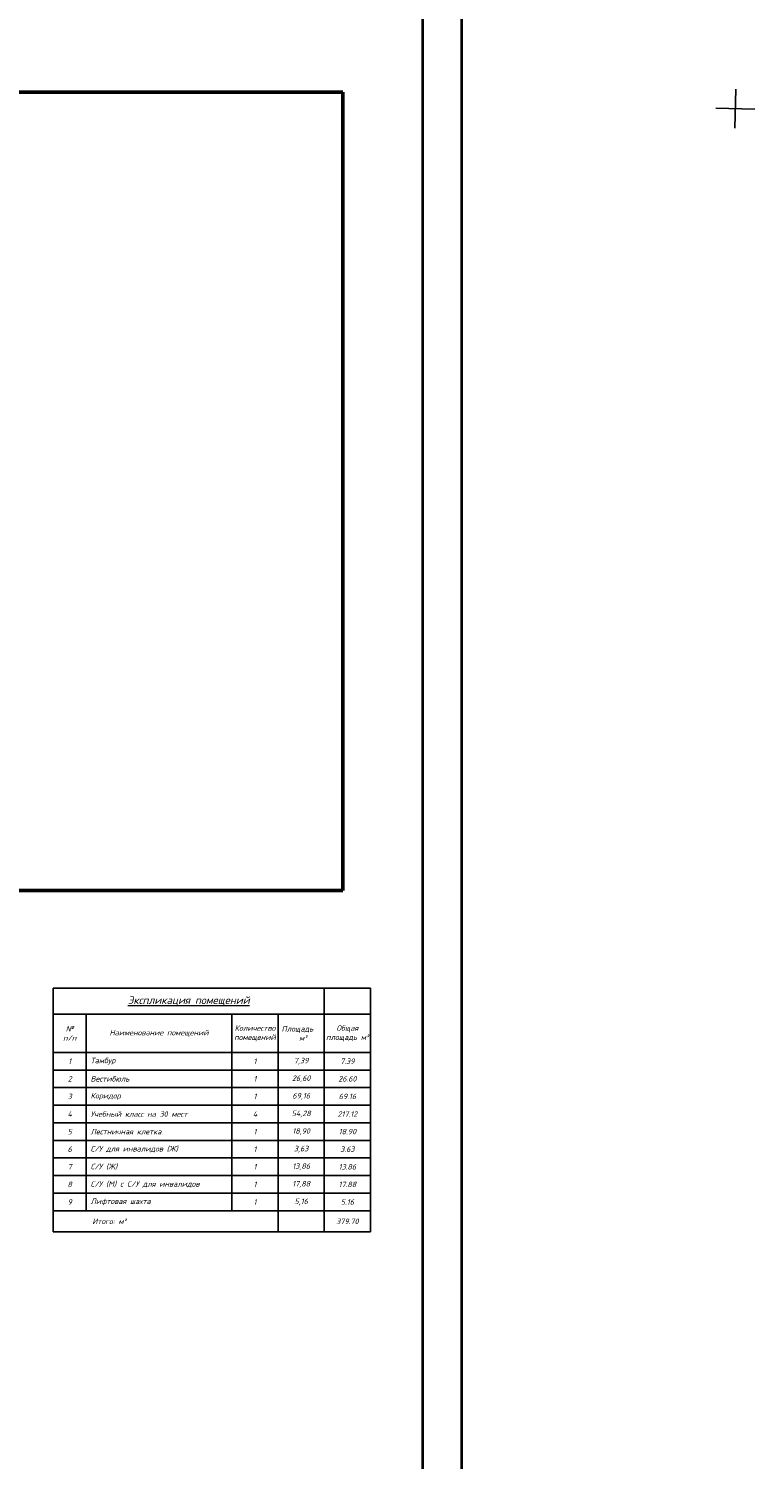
# Model space of a CAD drawing. Header units: millimetres. Extents: x -257011 to 237647566, y 2784933 to 6706507.
# Tile 161 of 256: x 9460301 to 9516329, y 5081699 to 5192069. Entities that reach past the tile are written whole.
import ezdxf

# ---------------------------------------------------------------- set-up
doc = ezdxf.new("R2010")
doc.units = ezdxf.units.MM
doc.header["$LTSCALE"] = 1000
doc.layers.add('(001) Сетка', color=92, linetype='Continuous')
doc.layers.add('Размер 1', color=49, linetype='Continuous', lineweight=20)
doc.styles.add('iso', font='isocpeur.TTF')
doc.styles.add('Текст1', font='isocpeui.ttf', dxfattribs={"height": 300})
picture_1 = doc.add_image_def('image6.png', size_in_pixel=(1429, 926))

# ---------------------------------------------------------------- blocks, each defined once
blk = doc.blocks.new('*T1861')
at = {"layer": 'Размер 1', "color": 0, "linetype": 'ByBlock', "lineweight": -2, "ltscale": 1000, "transparency": 16777216}
for p, q in [((0, 0), (24462, 0)), ((0, 0), (0, -18809)), ((20900, 0), (20900, -18809)), ((24462, 0), (24462, -18809)), ((0, -2027), (24462, -2027)), ((2545, -2027), (2545, -17181)), ((13775, -2027), (13775, -17181)), ((17337, -2027), (17337, -18809)), ((0, -4967), (24462, -4967)), ((0, -6324), (24462, -6324)), ((0, -7681), (24462, -7681)), ((0, -9038), (24462, -9038)), ((0, -10395), (24462, -10395)), ((0, -11752), (24462, -11752)), ((0, -13109), (24462, -13109)), ((0, -14467), (24462, -14467)), ((0, -15824), (24462, -15824)), ((0, -17181), (24462, -17181)), ((0, -18809), (24462, -18809))]:
    blk.add_line(p, q, dxfattribs=at)
at = {"layer": 'Размер 1', "color": 0, "lineweight": 15, "ltscale": 1000, "transparency": 16777216}
for s, insert, char_height, width, attachment_point, style in [('{\\fISOCPEUR|b1|i1|c204|p34;\\L\\C7;Экспликация помещений}', (10450, -1014), 593.74, 20628.18, 5, 'iso'), ('{\\fISOCPEUR|b1|i1|c204|p34;№\\Pп/п}', (1272, -3497), 424.1, 2273.17, 5, 'iso'), ('{\\fISOCPEUR|b1|i1|c204|p34;\\C7;Наименование помещений }', (8160, -3497), 424.1, 10958.72, 5, 'iso'), ('{\\fISOCPEUR|b1|i1|c204|p34;\\C7;Количество помещений}', (15556, -3497), 424.1, 3291.01, 5, 'iso'), ('{\\fISOCPEUR|b1|i1|c204|p34;\\C7;Площадь     м²}', (19118, -3497), 424.1, 3291.01, 5, 'iso'), ('{\\fISOCPEUR|b1|i1|c204|p34;Общая площадь м²}', (22681, -3497), 424.1, 3291.01, 5, 'iso'), ('Тамбур', (2884, -5645), 424.1, 10551.59, 4, 'Текст1'), ('{\\fISOCPEUR|b0|i1|c204|p34;7.39}', (22681, -5645), 424.1, 3291.01, 5, 'iso'), ('Вестибюль ', (2884, -7002), 424.1, 10551.59, 4, 'Текст1'), ('{\\fISOCPEUR|b0|i1|c204|p34;26.60}', (22681, -7002), 424.1, 3291.01, 5, 'iso'), ('Коридор', (2884, -8360), 424.1, 10551.59, 4, 'Текст1'), ('{\\fISOCPEUR|b0|i1|c204|p34;69.16}', (22681, -8360), 424.1, 3291.01, 5, 'iso'), ('\\A1;Учебный класс на 30 мест ', (2884, -9717), 424.1, 10551.59, 4, 'Текст1'), ('{\\fISOCPEUR|b0|i1|c204|p34;217.12}', (22681, -9717), 424.1, 3291.01, 5, 'iso'), ('Лестничная клетка ', (2884, -11074), 424.1, 10551.59, 4, 'Текст1'), ('{\\fISOCPEUR|b0|i1|c204|p34;18.90}', (22681, -11074), 424.1, 3291.01, 5, 'iso'), ('С/У для инвалидов (Ж)', (2884, -12431), 424.1, 10551.59, 4, 'Текст1'), ('{\\fISOCPEUR|b0|i1|c204|p34;3,63}', (19118, -12431), 424.1, 3291.01, 5, 'iso'), ('{\\fISOCPEUR|b0|i1|c204|p34;3.63}', (22681, -12431), 424.1, 3291.01, 5, 'iso'), ('С/У (Ж)', (2884, -13788), 424.1, 10551.59, 4, 'Текст1'), ('{\\fISOCPEUR|b0|i1|c204|p34;13.86}', (22681, -13788), 424.1, 3291.01, 5, 'iso'), ('С/У (М) c С/У для инвалидов ', (2884, -15145), 424.1, 10551.59, 4, 'Текст1'), ('{\\fISOCPEUR|b0|i1|c204|p34;17.88}', (22681, -15145), 424.1, 3291.01, 5, 'iso'), ('Лифтовая шахта', (2884, -16502), 424.1, 10551.59, 4, 'Текст1'), ('{\\fISOCPEUR|b0|i1|c204|p34;5.16}', (22681, -16502), 424.1, 3291.01, 5, 'iso'), ('{\\fISOCPEUR|b0|i1|c204|p34;\\C158;          Итого: м²}', (136, -17995), 424.1, 17065.75, 4, 'iso')]:
    blk.add_mtext(s, dxfattribs=dict(at, insert=insert, char_height=char_height, width=width, attachment_point=attachment_point, style=style))
at = {"layer": 'Размер 1', "color": 7, "lineweight": 15, "ltscale": 1000, "transparency": 16777216, "char_height": 424.1, "attachment_point": 5, "style": 'iso'}
for s, insert, width in [('{\\fISOCPEUR|b0|i1|c204|p34;1}', (1272, -5645), 2273.17), ('{\\fISOCPEUR|b0|i1|c204|p34;1', (15556, -5645), 3291.01), ('{\\fISOCPEUR|b0|i1|c204|p34;7,39}', (19118, -5645), 3291.01), ('{\\fISOCPEUR|b0|i1|c204|p34;2}', (1272, -7002), 2273.17), ('{\\fISOCPEUR|b0|i1|c204|p34;1', (15556, -7002), 3291.01), ('{\\fISOCPEUR|b0|i1|c204|p34;\\C0;26,60}', (19118, -7002), 3291.01), ('{\\fISOCPEUR|b0|i1|c204|p34;3}', (1272, -8360), 2273.17), ('{\\fISOCPEUR|b0|i1|c204|p34;1', (15556, -8360), 3291.01), ('{\\fISOCPEUR|b0|i1|c204|p34;69,16}', (19118, -8360), 3291.01), ('{\\fISOCPEUR|b0|i1|c204|p34;4}', (1272, -9717), 2273.17), ('{\\fISOCPEUR|b0|i1|c204|p34;4', (15556, -9717), 3291.01), ('{\\fISOCPEUR|b0|i1|c204|p34;54,28}', (19118, -9717), 3291.01), ('{\\fISOCPEUR|b0|i1|c204|p34;5}', (1272, -11074), 2273.17), ('{\\fISOCPEUR|b0|i1|c204|p34;1', (15556, -11074), 3291.01), ('{\\fISOCPEUR|b0|i1|c204|p34;18,90}', (19118, -11074), 3291.01), ('{\\fISOCPEUR|b0|i1|c204|p34;6}', (1272, -12431), 2273.17), ('{\\fISOCPEUR|b0|i1|c204|p34;1', (15556, -12431), 3291.01), ('{\\fISOCPEUR|b0|i1|c204|p34;7}', (1272, -13788), 2273.17), ('{\\fISOCPEUR|b0|i1|c204|p34;1', (15556, -13788), 3291.01), ('{\\fISOCPEUR|b0|i1|c204|p34;13,86}', (19118, -13788), 3291.01), ('{\\fISOCPEUR|b0|i1|c204|p34;8}', (1272, -15145), 2273.17), ('{\\fISOCPEUR|b0|i1|c204|p34;1', (15556, -15145), 3291.01), ('{\\fISOCPEUR|b0|i1|c204|p34;17,88}', (19118, -15145), 3291.01), ('{\\fISOCPEUR|b0|i1|c204|p34;9}', (1272, -16502), 2273.17), ('{\\fISOCPEUR|b0|i1|c204|p34;1', (15556, -16502), 3291.01), ('{\\fISOCPEUR|b0|i1|c204|p34;5,16}', (19118, -16502), 3291.01), ('{\\fISOCPEUR|b0|i1|c204|p34;379.70}', (22681, -17995), 3291.01)]:
    blk.add_mtext(s, dxfattribs=dict(at, insert=insert, width=width))
blk = doc.blocks.new('Setka')
at = {"layer": '(001) Сетка'}
for p, q in [((0, 1.5), (0, -1.5)), ((-1.5, 0), (1.5, 0))]:
    blk.add_line(p, q, dxfattribs=at)
blk = doc.blocks.new('kjvklglhl')
at = {"layer": '(001) Сетка'}
blk.add_blockref('Setka', (239.82, 424.81), dxfattribs=at)

msp = doc.modelspace()

# ---------------------------------------------------------------- linework, layer by layer
at = {"lineweight": 30, "ltscale": 1000, "const_width": 200}
for points in [[(9199214.586, 4968492.069), (9493684.283, 4968492.069), (9493684.283, 5384956.354), (9199214.586, 5384956.354)], [(9202214.586, 4971492.069), (9490684.283, 4971492.069), (9490684.283, 5381956.354), (9202214.586, 5381956.354)]]:
    msp.add_lwpolyline(points, close=True, dxfattribs=at)

# ---------------------------------------------------------------- block references
at = {"lineweight": 5, "xscale": 999.9999999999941, "yscale": 999.9999999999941, "zscale": 999.9999999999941, "rotation": 358.3893224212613}
msp.add_blockref('kjvklglhl', (9263124.728, 4767987.332), dxfattribs=at)
msp.add_blockref('*T1861', (9462194.498, 5118057.65))

# ---------------------------------------------------------------- pictures from other files: only their frames are drawn
at = {"lineweight": 50, "ltscale": 1000}
image = msp.add_image(picture_1, insert=(9389505.239, 5125587.08), size_in_units=(95014.626, 61570.01), dxfattribs=at)
image.dxf.flags = 7

doc.saveas('drawing.dxf')
